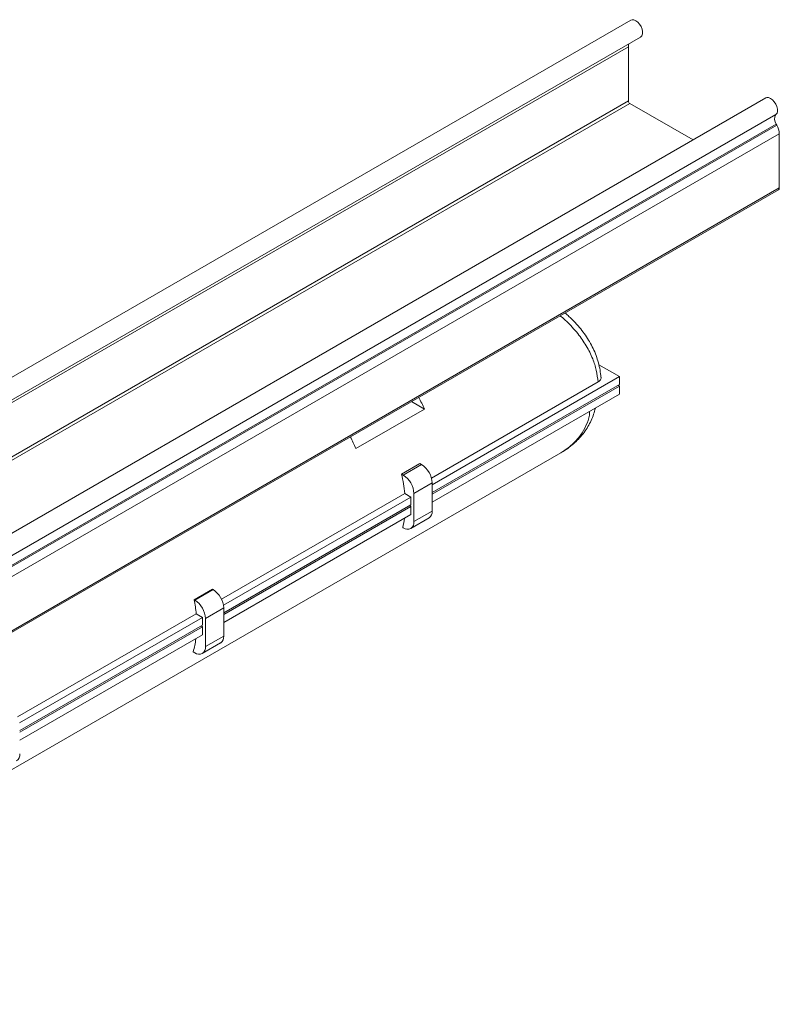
# Model space of a CAD drawing. Header units: millimetres. Extents: x 258 to 1524, y -239 to 1348.
# Tile 2 of 5: x 659 to 1012, y -126 to 332. Entities that reach past the tile are written whole.
import ezdxf

# ---------------------------------------------------------------- set-up
doc = ezdxf.new("R2010")
doc.units = ezdxf.units.MM

msp = doc.modelspace()

# ---------------------------------------------------------------- linework, layer by layer
at = {"color": 7, "linetype": 'Continuous', "lineweight": 15}
for p, q in [((943.14, 331.86), (306.74, -35.52)), ((311.29, -43.4), (947.69, 323.98)), ((305.64, -47.89), (942.04, 319.49)), ((942.04, 294.31), (942.04, 319.49)), ((305.64, -73.07), (942.04, 294.31)), ((306.35, -74.3), (942.75, 293.09)), ((1005.83, 295.68), (369.43, -71.71)), ((972.04, 276.17), (942.75, 293.09)), ((374.18, -79.45), (1010.58, 287.93)), ((374.31, -83.86), (1010.7, 283.53)), ((374.55, -84.29), (1010.95, 283.09)), ((1010.7, 283.53), (1010.95, 283.09)), ((375.72, -88.34), (1012.11, 279.04)), ((1012.11, 279.04), (1012.11, 253.86)), ((439.36, -77.43), (1011.72, 252.99)), ((937.87, 166.17), (928.28, 171.7)), ((850.89, 115.96), (937.87, 166.17)), ((937.87, 162.49), (937.87, 166.17)), ((850.56, 119.03), (927.96, 163.71)), ((850.89, 112.28), (937.87, 162.49)), ((850.89, 111.6), (937.87, 161.81)), ((937.87, 161.81), (937.28, 162.15)), ((937.87, 158), (937.87, 161.81)), ((850.89, 107.79), (937.87, 158)), ((815.46, 132.75), (847.28, 151.12)), ((847.28, 151.12), (841.26, 154.59)), ((466.64, -125.51), (910.63, 130.8)), ((836.7, 120.89), (845.18, 125.79)), ((837.46, 120.45), (845.94, 125.35)), ((845.94, 125.35), (845.18, 125.79)), ((837.46, 120.45), (836.7, 120.89)), ((850.89, 116.78), (842.41, 111.88)), ((850.89, 116.78), (850.89, 103.71)), ((753.01, 62.72), (838.17, 111.88)), ((753.9, 59.97), (840.99, 110.24)), ((840.99, 110.24), (838.17, 111.88)), ((840.99, 106.57), (840.99, 110.24)), ((842.41, 98.81), (842.41, 111.88)), ((754.02, 56.36), (840.99, 106.57)), ((754.02, 55.67), (840.99, 105.88)), ((840.99, 105.88), (840.4, 106.23)), ((840.99, 102.08), (840.99, 105.88)), ((754.02, 51.87), (840.99, 102.08)), ((842.41, 98.81), (850.89, 103.71)), ((840.96, 95.61), (849.44, 100.51)), ((837.46, 95.96), (837.23, 96.09)), ((740.33, 62.49), (748.81, 67.39)), ((740.58, 62.35), (749.07, 67.24)), ((749.07, 67.24), (748.81, 67.39)), ((740.58, 62.35), (740.33, 62.49)), ((658.26, 8.02), (741.29, 55.95)), ((744.12, 54.32), (741.29, 55.95)), ((754.02, 58.67), (745.53, 53.77)), ((754.02, 58.67), (754.02, 45.61)), ((659.15, 5.27), (744.12, 54.32)), ((659.27, 1.66), (744.12, 50.64)), ((744.12, 50.64), (744.12, 54.32)), ((745.53, 40.71), (745.53, 53.77)), ((659.27, 0.98), (744.12, 49.96)), ((659.27, -2.83), (744.12, 46.16)), ((744.12, 49.96), (743.53, 50.3)), ((744.12, 46.16), (744.12, 49.96)), ((744.08, 37.5), (752.57, 42.4)), ((745.53, 40.71), (754.02, 45.61)), ((740.58, 37.85), (739.83, 38.29))]:
    msp.add_line(p, q, dxfattribs=at)
at = {"color": 8, "linetype": 'Continuous', "lineweight": 15}
msp.add_line((439.36, -76.79), (1012.11, 253.86), dxfattribs=at)
at = {"color": 7, "linetype": 'Continuous', "lineweight": 15, "flags": 128}
for points in [[(943.14, 331.86), (943.74, 332.06), (944.58, 331.99), (945.49, 331.6), (946.39, 330.9), (947.22, 329.96), (947.89, 328.86), (948.37, 327.68), (948.61, 326.52), (948.59, 325.48), (948.31, 324.63), (947.8, 324.05), (947.69, 323.98)], [(1005.83, 295.68), (1006.3, 295.85), (1007.12, 295.84), (1008.03, 295.49), (1008.94, 294.84), (1009.78, 293.94), (1010.49, 292.85), (1011, 291.68), (1011.27, 290.51), (1011.29, 289.44), (1011.06, 288.56), (1010.58, 287.93)]]:
    msp.add_lwpolyline(points, dxfattribs=at)
at = {"color": 7, "linetype": 'Continuous', "lineweight": 15}
for centre, radius, start, end in [((945.59, 319.56), 3.55, 158.5533, 181.1223), ((943.57, 294.38), 1.54, 182.6054, 237.395), ((1013.63, 285.82), 3.72, 145.2362, 218.0457), ((1003.53, 278.76), 8.59, 1.8774, 30.2828), ((1011.23, 253.73), 0.889, 303.185, 8.1266), ((742.36, 104.05), 114.99, 24.1633, 27.1673), ((710.54, 85.68), 114.99, 24.1633, 27.1673), ((840.15, 116.29), 10.76, 2.6054, 57.3946), ((755.16, 102.99), 83.48, 6.1098, 12.3795), ((831.66, 111.39), 10.76, 2.6054, 57.3946), ((847.56, 103.29), 3.36, 304.0572, 7.255), ((805.43, 103.73), 32.7, 346.4791, 354.0176), ((839.39, 98.32), 3.06, 230.7969, 9.2141), ((743.27, 58.18), 10.76, 2.6056, 57.3944), ((660.2, 47.33), 81.55, 6.0673, 10.7137), ((734.79, 53.28), 10.76, 2.6056, 57.3944), ((710.15, 47.56), 31.1, 342.6433, 354.1654), ((750.69, 45.18), 3.36, 304.0573, 7.2549), ((742.52, 40.22), 3.06, 230.7966, 9.2141), ((655.94, -9.52), 3.36, 304.0573, 7.2549)]:
    msp.add_arc(centre, radius, start, end, dxfattribs=at)
at = {"color": 8, "linetype": 'Continuous', "lineweight": 15}
for points, knots in [([(927.96, 163.71), (927.73, 165.53), (927.27, 169.16), (925.43, 174.82), (922.58, 180.56), (919.18, 185.45), (915.19, 190), (912.47, 192.8), (910.44, 194.37), (910.33, 194.46)], [0, 0, 0, 0, 0.15597, 0.311975, 0.500622, 0.689378, 0.798427, 0.98927, 1, 1, 1, 1]), ([(910.62, 130.83), (911.32, 131.24), (912.97, 132.21), (915.37, 134.09), (917.77, 136.41), (920.24, 139.45), (922.43, 143.39), (923.83, 147.14), (924.02, 149.47), (924.07, 150.04)], [0, 0, 0, 0, 0.098167, 0.232188, 0.370572, 0.50894, 0.717171, 0.930596, 1, 1, 1, 1])]:
    msp.add_open_spline(points, degree=3, knots=knots, dxfattribs=at)
at = {"color": 7, "linetype": 'Continuous', "lineweight": 15}
for points, knots in [([(929.27, 165.9), (929.15, 167), (928.9, 169.27), (928.12, 172.64), (927.06, 176), (925.69, 179.28), (924.02, 182.45), (922.08, 185.48), (919.86, 188.43), (917.32, 191.34), (914.87, 193.82), (913.21, 195.24), (912.59, 195.76)], [0, 0, 0, 0, 0.096957, 0.198163, 0.300093, 0.402522, 0.505187, 0.607308, 0.708598, 0.819282, 0.932458, 1, 1, 1, 1]), ([(929.37, 165.9), (929.37, 165.63), (929.37, 165.03), (928.8, 164.27), (928.19, 163.87), (927.96, 163.71)], [0, 0, 0, 0, 0.337585, 0.743508, 1, 1, 1, 1]), ([(910.63, 130.83), (910.96, 131.02), (912.33, 131.76), (914.54, 133.33), (917.12, 135.45), (919.44, 137.77), (921.47, 140.24), (923.27, 142.93), (924.75, 145.75), (925.92, 148.62), (926.42, 150.59), (926.67, 151.54)], [0, 0, 0, 0, 0.042133, 0.171463, 0.299517, 0.413317, 0.534802, 0.655324, 0.774356, 0.891242, 1, 1, 1, 1])]:
    msp.add_open_spline(points, degree=3, knots=knots, dxfattribs=at)

doc.saveas('drawing.dxf')
